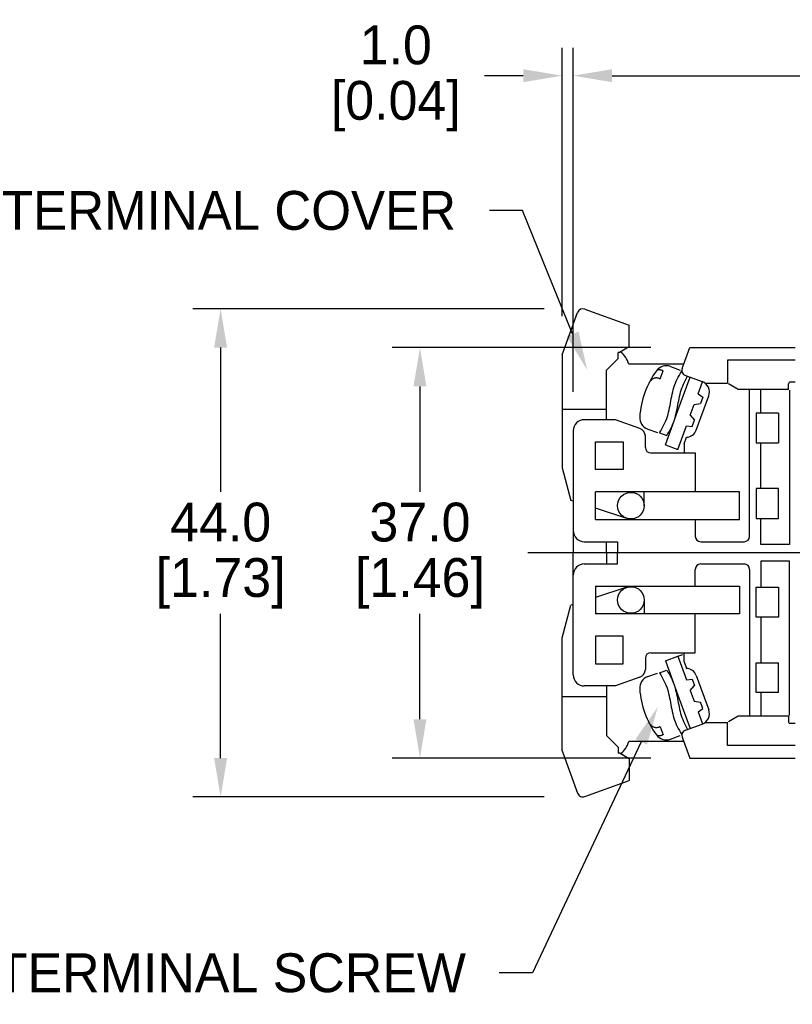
# Model space of a CAD drawing. Header units: inches. Extents: x 3 to 435, y 10 to 289.
# Tile 3 of 5: x 148 to 217, y 118 to 207. Entities that reach past the tile are written whole.
import ezdxf
from ezdxf import colors
from ezdxf.entities.mleader import LeaderData, LeaderLine
from ezdxf.math import Vec2, Vec3

# ---------------------------------------------------------------- set-up
doc = ezdxf.new("R2010")
doc.units = ezdxf.units.IN
doc.header["$LTSCALE"] = 10
doc.header["$MEASUREMENT"] = 0
doc.linetypes.add('CENTER', pattern=[0.4, 0.25, -0.05, 0.05, -0.05])
for name, color, linetype in [('CENTER', 40, 'CENTER'), ('DIMENSIONS', 140, 'Continuous'), ('TEXT', 140, 'Continuous')]:
    doc.layers.add(name, color=color, linetype=linetype)
doc.dimstyles.get("Standard").update_dxf_attribs({"dimtxt": 3.5, "dimasz": 3.5, "dimexe": 2.5, "dimexo": 3.5, "dimgap": 1, "dimtad": 0, "dimtih": 1, "dimtoh": 1, "dimdec": 1, "dimzin": 0, "dimdsep": 46, "dimtxsty": 'Standard', "dimcen": 0, "dimadec": 0, "dimazin": 0, "dimtfac": 1, "dimtdec": 1, "dimtofl": 0, "dimtmove": 0, "dimatfit": 3, "dimfxl": 1, "dimtolj": 1, "dimtzin": 0, "dimarcsym": 0})

# ---------------------------------------------------------------- blocks, each defined once
blk = doc.blocks.new('*D477')
at = {"layer": 'DEFPOINTS', "color": 0, "transparency": 16777216}
for p in [(277.558, 201.686), (277.558, 172.689), (197.558, 169.689)]:
    blk.add_point(p, dxfattribs=at)
at = {"layer": 'DIMENSIONS', "color": 0, "lineweight": -2, "transparency": 16777216}
for p, q in [((197.558, 173.189), (197.558, 204.186)), ((277.558, 176.189), (277.558, 204.186)), ((201.058, 201.686), (229.558, 201.686)), ((274.058, 201.686), (245.558, 201.686))]:
    blk.add_line(p, q, dxfattribs=at)
at = {"layer": 'DIMENSIONS', "color": 0, "transparency": 16777216}
for points in [[(201.058, 202.269), (201.058, 201.102), (197.558, 201.686)], [(274.058, 202.269), (274.058, 201.102), (277.558, 201.686)]]:
    blk.add_solid(points, dxfattribs=at)
at = {"layer": 'DIMENSIONS', "color": 0, "transparency": 16777216, "char_height": 3.5, "attachment_point": 5}
for s, insert in [('\\A1;80.0', (237.558, 204.436)), ('\\A1;[3.15]', (237.558, 198.936))]:
    blk.add_mtext(s, dxfattribs=dict(at, insert=insert))
blk = doc.blocks.new('*D478')
at = {"layer": 'DEFPOINTS', "color": 0, "transparency": 16777216}
for p in [(196.558, 201.686), (196.558, 176.53), (197.558, 169.689)]:
    blk.add_point(p, dxfattribs=at)
at = {"layer": 'DIMENSIONS', "color": 0, "lineweight": -2, "transparency": 16777216}
for p, q in [((196.558, 180.03), (196.558, 204.186)), ((197.558, 173.189), (197.558, 204.186)), ((193.058, 201.686), (189.558, 201.686)), ((201.058, 201.686), (204.558, 201.686))]:
    blk.add_line(p, q, dxfattribs=at)
at = {"layer": 'DIMENSIONS', "color": 0, "transparency": 16777216}
for points in [[(193.058, 202.269), (193.058, 201.102), (196.558, 201.686)], [(201.058, 202.269), (201.058, 201.102), (197.558, 201.686)]]:
    blk.add_solid(points, dxfattribs=at)
at = {"layer": 'DIMENSIONS', "color": 0, "transparency": 16777216, "char_height": 3.5, "attachment_point": 5}
for s, insert in [('\\A1;1.0', (181.558, 204.436)), ('\\A1;[0.04]', (181.558, 198.936))]:
    blk.add_mtext(s, dxfattribs=dict(at, insert=insert))
blk = doc.blocks.new('*D479')
at = {"layer": 'DEFPOINTS', "color": 0, "transparency": 16777216}
for p in [(208.056, 177.189), (183.738, 140.189), (208.056, 140.189)]:
    blk.add_point(p, dxfattribs=at)
at = {"layer": 'DIMENSIONS', "color": 0, "lineweight": -2, "transparency": 16777216}
for p, q in [((204.556, 177.189), (181.238, 177.189)), ((183.738, 173.689), (183.738, 164.189)), ((183.738, 143.689), (183.738, 153.189)), ((204.556, 140.189), (181.238, 140.189))]:
    blk.add_line(p, q, dxfattribs=at)
at = {"layer": 'DIMENSIONS', "color": 0, "transparency": 16777216}
for points in [[(183.155, 173.689), (184.321, 173.689), (183.738, 177.189)], [(183.155, 143.689), (184.321, 143.689), (183.738, 140.189)]]:
    blk.add_solid(points, dxfattribs=at)
at = {"layer": 'DIMENSIONS', "color": 0, "transparency": 16777216, "char_height": 3.5, "attachment_point": 5}
for s, insert in [('\\A1;37.0', (183.738, 161.439)), ('\\A1;[1.46]', (183.738, 155.939))]:
    blk.add_mtext(s, dxfattribs=dict(at, insert=insert))
blk = doc.blocks.new('*D472')
at = {"layer": 'DEFPOINTS', "color": 0, "transparency": 16777216}
for p in [(198.422, 180.689), (165.769, 136.689), (198.422, 136.689)]:
    blk.add_point(p, dxfattribs=at)
at = {"layer": 'DIMENSIONS', "color": 0, "lineweight": -2, "transparency": 16777216}
for p, q in [((194.922, 180.689), (163.269, 180.689)), ((165.769, 177.189), (165.769, 164.189)), ((165.769, 140.189), (165.769, 153.189)), ((194.922, 136.689), (163.269, 136.689))]:
    blk.add_line(p, q, dxfattribs=at)
at = {"layer": 'DIMENSIONS', "color": 0, "transparency": 16777216}
for points in [[(165.186, 177.189), (166.353, 177.189), (165.769, 180.689)], [(165.186, 140.189), (166.353, 140.189), (165.769, 136.689)]]:
    blk.add_solid(points, dxfattribs=at)
at = {"layer": 'DIMENSIONS', "color": 0, "transparency": 16777216, "char_height": 3.5, "attachment_point": 5}
for s, insert in [('\\A1;44.0', (165.769, 161.439)), ('\\A1;[1.73]', (165.769, 155.939))]:
    blk.add_mtext(s, dxfattribs=dict(at, insert=insert))

msp = doc.modelspace()

# ---------------------------------------------------------------- linework, layer by layer
for p, q in [((196.558, 176.53), (197.952, 180.36)), ((198.593, 180.659), (202.608, 179.197)), ((202.608, 177.239), (202.608, 179.197)), ((201.608, 176.189), (201.608, 176.739)), ((201.742, 176.739), (201.608, 176.739)), ((202.608, 177.239), (201.742, 176.739)), ((207.372, 175.31), (208.056, 177.189)), ((208.056, 177.189), (217.558, 177.189)), ((196.558, 176.53), (196.558, 166.339)), ((201.108, 175.689), (200.558, 175.139)), ((201.608, 176.189), (201.108, 175.689)), ((207.51, 175.689), (202.558, 175.689)), ((217.558, 176.039), (211.458, 176.039)), ((211.458, 176.039), (211.458, 173.989)), ((200.558, 170.689), (200.558, 175.139)), ((205.123, 175.15), (205.091, 175.137)), ((205.155, 175.16), (205.123, 175.15)), ((205.188, 175.168), (205.155, 175.16)), ((205.222, 175.175), (205.188, 175.168)), ((205.256, 175.179), (205.222, 175.175)), ((205.29, 175.181), (205.256, 175.179)), ((205.325, 175.18), (205.29, 175.181)), ((205.359, 175.178), (205.325, 175.18)), ((205.394, 175.174), (205.359, 175.178)), ((205.389, 174.355), (205.655, 175.086)), ((205.428, 175.169), (205.394, 175.174)), ((205.462, 175.161), (205.428, 175.169)), ((205.496, 175.152), (205.462, 175.161)), ((205.529, 175.142), (205.496, 175.152)), ((205.561, 175.13), (205.529, 175.142)), ((205.593, 175.116), (205.561, 175.13)), ((205.625, 175.101), (205.593, 175.116)), ((205.655, 175.086), (205.625, 175.101)), ((206.323, 175.478), (207.2, 175.159)), ((207.132, 174.703), (207.237, 174.879)), ((207.237, 174.879), (207.348, 175.052)), ((204.41, 174.025), (204.382, 173.981)), ((204.44, 174.068), (204.41, 174.025)), ((204.471, 174.11), (204.44, 174.068)), ((204.504, 174.151), (204.471, 174.11)), ((204.538, 174.191), (204.504, 174.151)), ((204.574, 174.229), (204.538, 174.191)), ((204.611, 174.265), (204.574, 174.229)), ((204.651, 174.299), (204.611, 174.265)), ((204.693, 174.331), (204.651, 174.299)), ((204.737, 174.36), (204.693, 174.331)), ((204.783, 174.385), (204.737, 174.36)), ((204.83, 174.408), (204.783, 174.385)), ((204.88, 174.426), (204.83, 174.408)), ((204.93, 174.439), (204.88, 174.426)), ((204.982, 174.447), (204.93, 174.439)), ((205.034, 174.45), (204.982, 174.447)), ((205.087, 174.448), (205.034, 174.45)), ((205.14, 174.442), (205.087, 174.448)), ((205.192, 174.432), (205.14, 174.442)), ((205.243, 174.417), (205.192, 174.432)), ((205.294, 174.4), (205.243, 174.417)), ((205.342, 174.379), (205.294, 174.4)), ((205.389, 174.355), (205.342, 174.379)), ((206.696, 173.774), (206.769, 173.966)), ((206.769, 173.966), (206.85, 174.154)), ((206.85, 174.154), (206.937, 174.34)), ((206.937, 174.34), (207.032, 174.523)), ((206.99, 171.511), (208.085, 174.518)), ((207.032, 174.523), (207.132, 174.703)), ((207.502, 173.902), (207.585, 174.08)), ((207.585, 174.08), (207.674, 174.255)), ((207.67, 174.669), (209.174, 174.121)), ((207.674, 174.255), (207.769, 174.427)), ((207.769, 174.427), (207.869, 174.597)), ((208.813, 173.012), (209.212, 174.107)), ((209.423, 173.989), (211.458, 173.989)), ((212.424, 173.414), (211.558, 173.914)), ((216.98, 173.972), (216.97, 173.914)), ((216.97, 173.414), (216.97, 173.914)), ((217.01, 174.029), (216.98, 173.972)), ((217.056, 174.08), (217.01, 174.029)), ((217.558, 174.08), (217.056, 174.08)), ((206.476, 172.986), (206.522, 173.186)), ((206.522, 173.186), (206.573, 173.384)), ((206.573, 173.384), (206.631, 173.58)), ((206.631, 173.58), (206.696, 173.774)), ((207.187, 172.975), (207.237, 173.164)), ((207.237, 173.164), (207.292, 173.352)), ((207.292, 173.352), (207.355, 173.538)), ((207.355, 173.538), (207.425, 173.721)), ((207.425, 173.721), (207.502, 173.902)), ((216.97, 173.414), (212.424, 173.414)), ((213.46, 160.189), (213.46, 173.339)), ((214.46, 171.289), (214.46, 173.339)), ((217.058, 173.339), (217.058, 159.439)), ((206.283, 171.977), (206.32, 172.179)), ((206.32, 172.179), (206.357, 172.381)), ((206.357, 172.381), (206.395, 172.584)), ((206.395, 172.584), (206.434, 172.785)), ((206.434, 172.785), (206.476, 172.986)), ((206.991, 172.012), (207.027, 172.206)), ((207.027, 172.206), (207.063, 172.399)), ((207.063, 172.399), (207.101, 172.592)), ((207.101, 172.592), (207.142, 172.784)), ((207.142, 172.784), (207.187, 172.975)), ((208.464, 172.051), (209.032, 172.151)), ((208.649, 169.754), (209.772, 172.84)), ((208.813, 173.012), (209.237, 172.715)), ((209.237, 172.715), (209.032, 172.151)), ((196.558, 171.639), (200.558, 171.639)), ((206.104, 171.176), (206.156, 171.374)), ((206.156, 171.374), (206.202, 171.574)), ((206.202, 171.574), (206.244, 171.775)), ((206.244, 171.775), (206.283, 171.977)), ((206.682, 170.665), (206.99, 171.511)), ((206.838, 171.24), (206.88, 171.432)), ((206.88, 171.432), (206.919, 171.625)), ((206.919, 171.625), (206.956, 171.818)), ((206.956, 171.818), (206.991, 172.012)), ((208.114, 171.09), (208.464, 172.051)), ((216.058, 171.289), (214.058, 171.289)), ((214.058, 171.289), (214.058, 168.589)), ((216.058, 171.289), (216.058, 168.589)), ((201.355, 170.689), (198.558, 170.689)), ((203.573, 169.881), (201.355, 170.689)), ((205.74, 170.22), (205.828, 170.406)), ((205.828, 170.406), (205.909, 170.595)), ((205.861, 168.41), (206.682, 170.665)), ((205.909, 170.595), (205.982, 170.786)), ((205.982, 170.786), (206.047, 170.98)), ((206.047, 170.98), (206.104, 171.176)), ((206.546, 170.306), (206.619, 170.489)), ((206.619, 170.489), (206.683, 170.674)), ((206.683, 170.674), (206.741, 170.861)), ((206.741, 170.861), (206.792, 171.05)), ((206.792, 171.05), (206.838, 171.24)), ((208.114, 171.09), (208.485, 170.648)), ((208.28, 170.084), (208.485, 170.648)), ((197.558, 169.689), (197.558, 158.689)), ((204.271, 169.84), (205.148, 169.521)), ((205.33, 169.508), (205.44, 169.681)), ((205.33, 169.508), (205.988, 169.269)), ((205.44, 169.681), (205.546, 169.857)), ((205.546, 169.857), (205.646, 170.037)), ((205.646, 170.037), (205.74, 170.22)), ((206.093, 169.434), (206.195, 169.603)), ((206.195, 169.603), (206.291, 169.774)), ((206.291, 169.774), (206.382, 169.949)), ((206.382, 169.949), (206.468, 170.126)), ((206.468, 170.126), (206.546, 170.306)), ((206.989, 168), (207.764, 170.129)), ((207.764, 170.129), (208.28, 170.084)), ((199.558, 166.189), (199.558, 168.689)), ((199.558, 168.689), (202.058, 168.689)), ((202.058, 168.689), (202.058, 166.189)), ((204.058, 168.189), (204.058, 169.189)), ((205.988, 169.269), (206.093, 169.434)), ((207.558, 168.513), (207.771, 169.098)), ((214.058, 168.589), (216.058, 168.589)), ((214.46, 164.489), (214.46, 168.589)), ((205.861, 168.41), (206.989, 168)), ((207.558, 168.513), (207.558, 167.689)), ((204.558, 167.689), (208.558, 167.689)), ((208.558, 167.689), (208.558, 164.189)), ((196.558, 166.339), (197.344, 163.407)), ((202.058, 166.189), (199.558, 166.189)), ((199.558, 161.689), (199.558, 164.189)), ((212.558, 164.189), (199.558, 164.189)), ((203.958, 162.939), (203.958, 164.189)), ((212.558, 161.689), (212.558, 164.189)), ((216.058, 164.489), (214.058, 164.489)), ((214.058, 164.489), (214.058, 161.789)), ((216.058, 161.789), (216.058, 164.489)), ((197.558, 163.339), (197.344, 163.407)), ((202.393, 161.796), (199.558, 162.7)), ((199.558, 161.689), (212.558, 161.689)), ((208.558, 161.689), (208.558, 160.189)), ((214.058, 161.789), (216.058, 161.789)), ((214.46, 159.439), (214.46, 161.789)), ((198.558, 159.689), (201.558, 159.689)), ((200.558, 158.689), (200.558, 159.689)), ((201.558, 159.689), (201.558, 158.689)), ((209.058, 159.689), (212.96, 159.689)), ((217.058, 159.439), (214.46, 159.439)), ((221.558, 158.689), (197.558, 158.689)), ((197.558, 147.689), (197.558, 158.689)), ((221.558, 158.689), (197.558, 158.689)), ((200.558, 158.689), (200.558, 157.689)), ((201.558, 157.689), (201.558, 158.689)), ((217.058, 157.939), (214.46, 157.939)), ((214.46, 157.939), (214.46, 155.589)), ((217.058, 144.039), (217.058, 157.939)), ((198.558, 157.689), (201.558, 157.689)), ((208.558, 155.689), (208.558, 157.189)), ((209.058, 157.689), (212.96, 157.689)), ((213.46, 157.189), (213.46, 144.039)), ((199.558, 155.689), (212.558, 155.689)), ((199.558, 155.689), (199.558, 153.189)), ((202.393, 155.582), (199.558, 154.677)), ((212.558, 155.689), (212.558, 153.189)), ((214.058, 155.589), (216.058, 155.589)), ((214.058, 152.889), (214.058, 155.589)), ((216.058, 155.589), (216.058, 152.889)), ((203.958, 154.439), (203.958, 153.189)), ((196.558, 151.039), (197.344, 153.97)), ((197.558, 154.039), (197.344, 153.97)), ((212.558, 153.189), (199.558, 153.189)), ((208.558, 149.689), (208.558, 153.189)), ((216.058, 152.889), (214.058, 152.889)), ((214.46, 152.889), (214.46, 148.789)), ((196.558, 140.848), (196.558, 151.039)), ((202.058, 151.189), (199.558, 151.189)), ((199.558, 151.189), (199.558, 148.689)), ((202.058, 148.689), (202.058, 151.189)), ((204.058, 149.189), (204.058, 148.189)), ((204.558, 149.689), (208.558, 149.689)), ((205.861, 148.967), (206.989, 149.378)), ((206.989, 149.378), (207.431, 149.539)), ((206.989, 149.378), (207.764, 147.249)), ((207.558, 148.865), (207.558, 149.689)), ((199.558, 148.689), (202.058, 148.689)), ((205.861, 148.967), (206.682, 146.712)), ((207.558, 148.865), (207.771, 148.279)), ((214.058, 146.089), (214.058, 148.789)), ((214.058, 148.789), (216.058, 148.789)), ((216.058, 146.089), (216.058, 148.789)), ((203.573, 147.496), (201.355, 146.689)), ((204.271, 147.537), (205.148, 147.857)), ((205.33, 147.869), (205.988, 148.109)), ((205.33, 147.869), (205.44, 147.697)), ((205.44, 147.697), (205.546, 147.52)), ((205.546, 147.52), (205.646, 147.34)), ((205.646, 147.34), (205.74, 147.158)), ((205.988, 148.109), (206.093, 147.943)), ((206.093, 147.943), (206.195, 147.775)), ((206.195, 147.775), (206.291, 147.603)), ((206.291, 147.603), (206.382, 147.429)), ((206.382, 147.429), (206.468, 147.251)), ((207.723, 147.41), (207.707, 147.405)), ((207.764, 147.249), (208.28, 147.294)), ((208.28, 147.294), (208.485, 146.73)), ((208.649, 147.623), (209.772, 144.538)), ((201.355, 146.689), (198.558, 146.689)), ((200.558, 146.689), (200.558, 142.239)), ((205.74, 147.158), (205.828, 146.972)), ((205.828, 146.972), (205.909, 146.783)), ((205.909, 146.783), (205.982, 146.592)), ((205.982, 146.592), (206.047, 146.398)), ((206.468, 147.251), (206.546, 147.071)), ((206.546, 147.071), (206.619, 146.889)), ((206.619, 146.889), (206.683, 146.704)), ((206.682, 146.712), (206.99, 145.866)), ((206.683, 146.704), (206.741, 146.517)), ((206.741, 146.517), (206.792, 146.328)), ((208.114, 146.288), (208.485, 146.73)), ((196.558, 145.739), (200.558, 145.739)), ((206.047, 146.398), (206.104, 146.201)), ((206.104, 146.201), (206.156, 146.003)), ((206.156, 146.003), (206.202, 145.804)), ((206.202, 145.804), (206.244, 145.603)), ((206.244, 145.603), (206.283, 145.401)), ((206.792, 146.328), (206.838, 146.137)), ((206.838, 146.137), (206.88, 145.945)), ((206.88, 145.945), (206.919, 145.753)), ((206.919, 145.753), (206.956, 145.559)), ((206.956, 145.559), (206.991, 145.366)), ((206.99, 145.866), (208.085, 142.859)), ((208.114, 146.288), (208.464, 145.327)), ((216.058, 146.089), (214.058, 146.089)), ((214.46, 146.089), (214.46, 144.039)), ((206.283, 145.401), (206.32, 145.199)), ((206.32, 145.199), (206.357, 144.996)), ((206.357, 144.996), (206.395, 144.794)), ((206.395, 144.794), (206.434, 144.592)), ((206.991, 145.366), (207.027, 145.172)), ((207.027, 145.172), (207.063, 144.978)), ((207.063, 144.978), (207.101, 144.785)), ((207.101, 144.785), (207.142, 144.593)), ((208.464, 145.327), (209.032, 145.226)), ((208.813, 144.366), (209.237, 144.663)), ((209.237, 144.663), (209.032, 145.226)), ((206.434, 144.592), (206.476, 144.391)), ((206.476, 144.391), (206.522, 144.192)), ((206.522, 144.192), (206.573, 143.993)), ((206.573, 143.993), (206.631, 143.797)), ((206.631, 143.797), (206.696, 143.603)), ((207.142, 144.593), (207.187, 144.402)), ((207.187, 144.402), (207.237, 144.213)), ((207.237, 144.213), (207.292, 144.025)), ((207.292, 144.025), (207.355, 143.84)), ((207.355, 143.84), (207.425, 143.656)), ((208.813, 144.366), (209.212, 143.271)), ((212.424, 143.964), (211.558, 143.464)), ((216.97, 143.964), (212.424, 143.964)), ((216.97, 143.964), (216.97, 143.464)), ((204.41, 143.353), (204.382, 143.396)), ((204.44, 143.31), (204.41, 143.353)), ((204.471, 143.267), (204.44, 143.31)), ((204.504, 143.226), (204.471, 143.267)), ((204.538, 143.187), (204.504, 143.226)), ((204.574, 143.149), (204.538, 143.187)), ((204.611, 143.112), (204.574, 143.149)), ((204.651, 143.078), (204.611, 143.112)), ((204.693, 143.047), (204.651, 143.078)), ((204.737, 143.018), (204.693, 143.047)), ((204.783, 142.992), (204.737, 143.018)), ((204.83, 142.97), (204.783, 142.992)), ((204.88, 142.952), (204.83, 142.97)), ((204.93, 142.939), (204.88, 142.952)), ((204.982, 142.93), (204.93, 142.939)), ((205.034, 142.927), (204.982, 142.93)), ((205.087, 142.929), (205.034, 142.927)), ((205.14, 142.935), (205.087, 142.929)), ((205.192, 142.946), (205.14, 142.935)), ((205.243, 142.96), (205.192, 142.946)), ((205.294, 142.978), (205.243, 142.96)), ((205.342, 142.999), (205.294, 142.978)), ((205.389, 143.023), (205.342, 142.999)), ((205.389, 143.023), (205.655, 142.292)), ((206.696, 143.603), (206.769, 143.412)), ((206.769, 143.412), (206.85, 143.223)), ((206.85, 143.223), (206.937, 143.037)), ((206.937, 143.037), (207.032, 142.854)), ((207.032, 142.854), (207.132, 142.675)), ((207.425, 143.656), (207.502, 143.476)), ((207.502, 143.476), (207.585, 143.298)), ((207.585, 143.298), (207.674, 143.122)), ((207.67, 142.709), (209.174, 143.256)), ((207.674, 143.122), (207.769, 142.95)), ((207.769, 142.95), (207.869, 142.781)), ((209.423, 143.389), (211.458, 143.389)), ((211.458, 141.339), (211.458, 143.389)), ((216.98, 143.406), (216.97, 143.464)), ((217.01, 143.349), (216.98, 143.406)), ((217.056, 143.298), (217.01, 143.349)), ((217.558, 143.298), (217.056, 143.298)), ((201.108, 141.689), (200.558, 142.239)), ((205.123, 142.228), (205.091, 142.24)), ((205.155, 142.217), (205.123, 142.228)), ((205.188, 142.209), (205.155, 142.217)), ((205.222, 142.203), (205.188, 142.209)), ((205.256, 142.199), (205.222, 142.203)), ((205.29, 142.197), (205.256, 142.199)), ((205.325, 142.197), (205.29, 142.197)), ((205.359, 142.199), (205.325, 142.197)), ((205.394, 142.203), (205.359, 142.199)), ((205.428, 142.209), (205.394, 142.203)), ((205.462, 142.216), (205.428, 142.209)), ((205.496, 142.225), (205.462, 142.216)), ((205.529, 142.236), (205.496, 142.225)), ((205.561, 142.248), (205.529, 142.236)), ((205.593, 142.261), (205.561, 142.248)), ((205.625, 142.276), (205.593, 142.261)), ((205.655, 142.292), (205.625, 142.276)), ((206.323, 141.899), (207.2, 142.218)), ((207.132, 142.675), (207.237, 142.498)), ((207.237, 142.498), (207.348, 142.325)), ((207.372, 142.068), (208.056, 140.189)), ((201.608, 141.189), (201.108, 141.689)), ((201.608, 141.189), (201.608, 140.639)), ((207.51, 141.689), (202.558, 141.689)), ((217.558, 141.339), (211.458, 141.339)), ((196.558, 140.848), (197.952, 137.018)), ((201.742, 140.639), (201.608, 140.639)), ((202.608, 140.139), (201.742, 140.639)), ((202.608, 140.139), (202.608, 138.18)), ((208.056, 140.189), (217.558, 140.189)), ((198.593, 136.719), (202.608, 138.18))]:
    msp.add_line(p, q)
for centre in [(202.758, 162.939), (202.758, 154.439)]:
    msp.add_circle(centre, 1.2)
for centre, radius, start, end in [((198.422, 180.189), 0.5, 70, 160), ((200.622, 175.189), 2, 14.47751, 53.02004), ((211.531, 170.39), 8, 144.01639, 175.98361), ((205.947, 174.445), 1.1, 70, 144.01639), ((207.841, 175.139), 0.5, 160.00001, 249.99998), ((208.832, 173.182), 1, 340.00001, 70.00001), ((198.558, 169.689), 1, 90, 180), ((204.648, 170.874), 1.1, 175.98361, 250), ((203.321, 169.189), 0.737, 0, 69.99999), ((207.709, 170.096), 1, 273.57818, 340), ((204.558, 168.189), 0.5, 180, 270), ((198.558, 160.689), 1, 180, 270), ((209.058, 160.189), 0.5, 180, 270), ((212.96, 160.189), 0.5, 270, 0), ((198.558, 156.689), 1, 90, 180), ((209.058, 157.189), 0.5, 90, 180), ((212.96, 157.189), 0.5, 0, 90), ((204.558, 149.189), 0.5, 90, 180), ((203.321, 148.189), 0.737, 290.00001, 0), ((207.709, 147.281), 1, 20, 86.42182), ((198.558, 147.689), 1, 180, 270), ((204.648, 146.504), 1.1, 110, 184.01639), ((211.531, 146.987), 8, 184.01639, 215.98361), ((208.832, 144.196), 1, 289.99999, 19.99999), ((205.947, 142.933), 1.1, 215.98361, 290), ((207.841, 142.239), 0.5, 110.00002, 199.99999), ((200.622, 142.189), 2, 306.97996, 345.52249), ((198.422, 137.189), 0.5, 200, 290)]:
    msp.add_arc(centre, radius, start, end)
at = {"layer": 'CENTER', "ltscale": 6.5}
msp.add_line((303.906, 158.689), (193.462, 158.689), dxfattribs=at)

# ---------------------------------------------------------------- dimensions: what is measured, and where the dimension line sits
at = {"layer": 'DIMENSIONS'}
for base, p2, picture, middle in [((196.558, 201.686), (196.558, 176.53), '*D478', (181.558, 201.686)), ((277.558, 201.686), (277.558, 172.689), '*D477', (237.558, 201.686))]:
    dim = msp.add_linear_dim(base=base, p1=(197.558, 169.689), p2=p2, dimstyle='Standard', override={"dimpost": '\\X'}, dxfattribs=at)
    dim.commit()
    dim.dimension.update_dxf_attribs({"geometry": picture, "text_midpoint": middle})
for base, p1, p2, picture, middle in [((165.769, 136.689), (198.422, 180.689), (198.422, 136.689), '*D472', (165.769, 158.689)), ((183.738, 140.189), (208.056, 177.189), (208.056, 140.189), '*D479', (183.738, 158.689))]:
    dim = msp.add_linear_dim(base=base, p1=p1, p2=p2, angle=90, dimstyle='Standard', override={"dimpost": '\\X'}, dxfattribs=at)
    dim.commit()
    dim.dimension.update_dxf_attribs({"geometry": picture, "text_midpoint": middle})

# ---------------------------------------------------------------- leaders
at = {"layer": 'TEXT'}
ml = msp.add_multileader_mtext('Standard', dxfattribs=at)
ml.set_content('TERMINAL COVER', color=256)
ml.set_leader_properties()
ml.build(insert=Vec2(0, 0))
ml.multileader.update_dxf_attribs({"text_left_attachment_type": 2, "text_right_attachment_type": 2, "dogleg_length": 3, "arrow_head_size": 3.5})
ctx = ml.context
ctx.base_point, ctx.char_height, ctx.arrow_head_size, ctx.landing_gap_size, ctx.plane_origin = Vec3(136.162, 189.547), 3.5, 3.5, 3, Vec3(198.817, 175.167)
ctx.left_attachment, ctx.right_attachment, ctx.text_align_type = 2, 2, 2
notes = []
notes.append((ctx, [(0, (1, 1, 0), (192.995, 189.547), (-1, 0), 3, [(0, [(198.817, 175.167)], 0, [])])]))
ctx.mtext.insert, ctx.mtext.alignment, ctx.mtext.flow_direction = Vec3(186.995, 191.297), 3, 5
ml = msp.add_multileader_mtext('Standard', dxfattribs=at)
ml.set_content('M3.5 TERMINAL SCREW', color=256)
ml.set_leader_properties()
ml.build(insert=Vec2(0, 0))
ml.multileader.update_dxf_attribs({"text_left_attachment_type": 2, "text_right_attachment_type": 2, "dogleg_length": 3, "arrow_head_size": 3.5})
ctx = ml.context
ctx.base_point, ctx.char_height, ctx.arrow_head_size, ctx.landing_gap_size, ctx.plane_origin = Vec3(121.886, 120.849), 3.5, 3.5, 3, Vec3(205.185, 144.812)
ctx.left_attachment, ctx.right_attachment, ctx.text_align_type = 2, 2, 2
notes.append((ctx, [(0, (1, 1, 0), (193.886, 120.849), (-1, 0), 3, [(0, [(205.185, 144.812)], 0, [])])]))
ctx.mtext.insert, ctx.mtext.width, ctx.mtext.alignment, ctx.mtext.flow_direction = Vec3(187.886, 122.599), 70.49642, 3, 5
for ctx, leaders in notes:
    for number, flags, end, landing, length, lines in leaders:
        leader = LeaderData()
        leader.index, (leader.has_last_leader_line, leader.has_dogleg_vector, leader.attachment_direction) = number, flags
        leader.last_leader_point, leader.dogleg_vector, leader.dogleg_length = Vec3(end), Vec3(landing), length
        for number, points, colour, breaks in lines:
            line = LeaderLine()
            line.index, line.vertices, line.color, line.breaks = number, Vec3.list(points), colors.encode_raw_color(colour), breaks
            leader.lines.append(line)
        ctx.leaders.append(leader)

doc.saveas('drawing.dxf')
